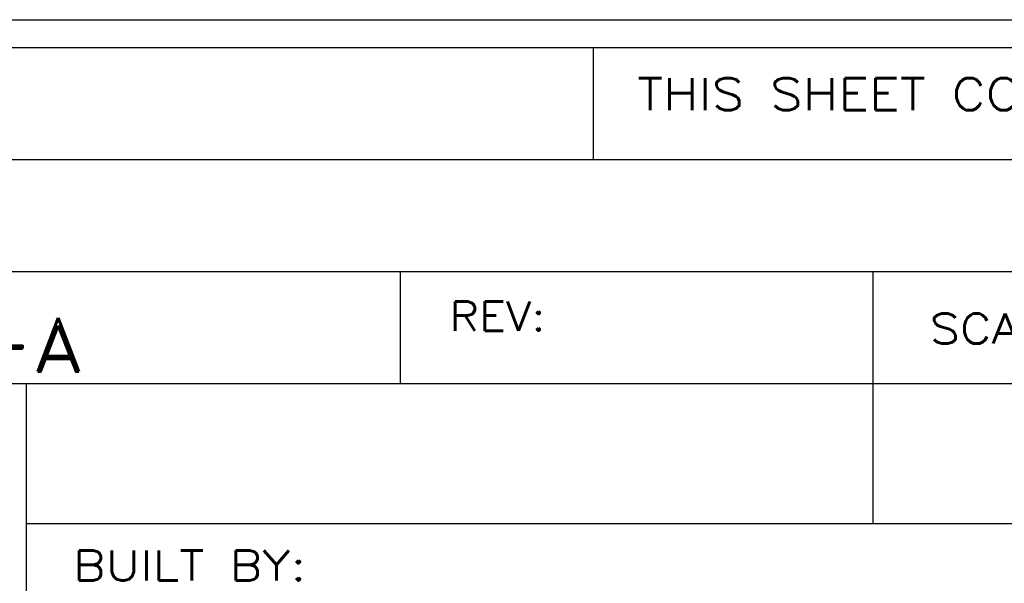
# Model space of a CAD drawing. Header units: inches. Extents: x 3 to 351, y 4 to 271.
# Tile 32 of 256: x 167.3 to 169.06, y 5.76 to 6.77. Entities that reach past the tile are written whole.
import ezdxf
from ezdxf.enums import TextEntityAlignment as Align

# ---------------------------------------------------------------- set-up
doc = ezdxf.new("R2010")
doc.units = ezdxf.units.IN
doc.header["$LTSCALE"] = 0.5
doc.header["$MEASUREMENT"] = 0
doc.layers.add('PLOTVIEW1', color=7, linetype='Continuous')
doc.layers.add('STR_1', color=7, linetype='Continuous')
doc.styles.add('VERO0-Simplex', font='simplex_.ttf')
doc.styles.add('VERO3-RomanS', font='romans__.ttf')
doc.styles.add('VERO5-RomanD', font='romand__.ttf')

msp = doc.modelspace()

# ---------------------------------------------------------------- linework, layer by layer
at = {"layer": 'PLOTVIEW1', "color": 252, "linetype": 'Continuous'}
for p, q in [((168.3297, 6.5192, 0.0197), (168.3297, 6.7192, 0.0197)), ((165.1468, 6.5192, 0.0197), (171.8567, 6.5192, 0.0197)), ((165.1468, 6.3192, 0.0197), (171.8567, 6.3192, 0.0197)), ((167.9848, 6.1192, 0.0197), (167.9848, 6.3192, 0.0197)), ((168.8297, 5.8692, 0.0197), (168.8297, 6.3192, 0.0197)), ((165.1468, 6.1192, 0.0197), (171.8567, 6.1192, 0.0197)), ((167.3167, 5.0925, 0.0197), (167.3167, 6.1192, 0.0197)), ((168.8297, 5.8692, 0.0197), (168.8297, 6.1192, 0.0197)), ((167.3167, 5.8692, 0.0197), (171.8567, 5.8692, 0.0197))]:
    msp.add_line(p, q, dxfattribs=at)
at = {"layer": 'STR_1', "color": 4, "linetype": 'Continuous'}
for p, q in [((165.2518, 6.7692), (171.7517, 6.7692)), ((165.2518, 6.7192), (171.7517, 6.7192))]:
    msp.add_line(p, q, dxfattribs=at)

# ---------------------------------------------------------------- texts
at = {"layer": 'PLOTVIEW1', "color": 7, "linetype": 'Continuous'}
for s, height, style, width, p, p2 in [('THIS SHEET CONTAINS:', 0.057462, 'VERO3-RomanS', 0.999501, (168.4077, 6.6075, 0.0197), (169.4305, 6.6075, 0.0197)), ('REV:', 0.05215, 'VERO3-RomanS', 0.999591, (168.0723, 6.2133, 0.0197), (168.2438, 6.2133, 0.0197)), ('4180-713-1601-A', 0.096051, 'VERO5-RomanD', 1.000513, (165.9829, 6.1406, 0.0197), (167.4188, 6.1406, 0.0197)), ('SCALE: 1:1', 0.05368, 'VERO0-Simplex', 0.999379, (168.9306, 6.1904, 0.0197), (169.3905, 6.1904, 0.0197)), ('BUILT BY:', 0.05365, 'VERO3-RomanS', 0.999699, (167.3991, 5.7671, 0.0197), (167.8163, 5.7671, 0.0197))]:
    msp.add_text(s, height=height, dxfattribs=dict(at, style=style, width=width)).set_placement(p, p2, align=Align.FIT)

doc.saveas('drawing.dxf')
